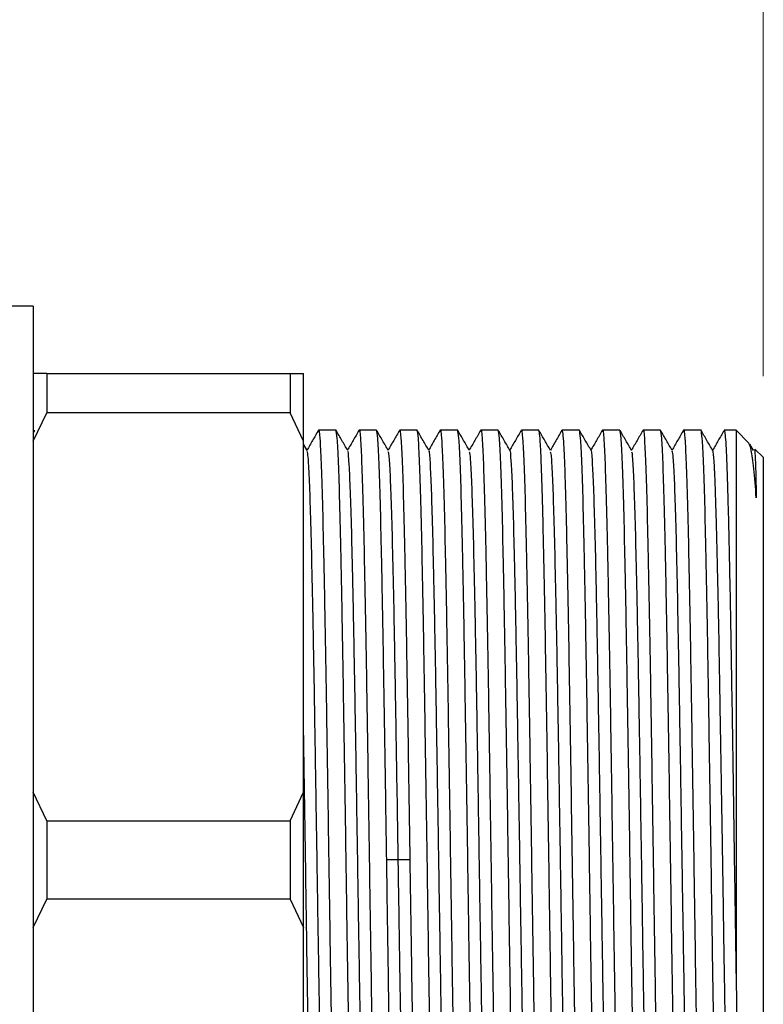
# Model space of a CAD drawing. Header units: millimetres. Extents: x 46 to 185, y 25 to 274.
# Tile 10 of 16: x 176 to 185, y 154 to 166. Entities that reach past the tile are written whole.
import ezdxf

# ---------------------------------------------------------------- set-up
doc = ezdxf.new("R2010")
doc.units = ezdxf.units.MM
doc.styles.add('SLDTEXTSTYLE0', font='TXT', dxfattribs={"width": 0.7})
doc.dimstyles.new('SLDDIMSTYLE0', dxfattribs={"dimtxt": 3.5, "dimasz": 3.556, "dimexe": 0, "dimexo": 0.0625, "dimgap": 0.875, "dimtad": 1, "dimdec": 0, "dimlfac": 3, "dimrnd": 1e-09, "dimzin": 12, "dimdsep": 46, "dimtxsty": 'SLDTEXTSTYLE0', "dimblk1": 'CLOSED', "dimblk2": 'CLOSED', "dimsah": 1, "dimcen": 0.09, "dimadec": 0, "dimazin": 3, "dimtfac": 1, "dimtdec": 0, "dimtofl": 0, "dimtmove": 0, "dimatfit": 3, "dimldrblk": 'CLOSED', "dimfxl": 0, "dimfrac": 2, "dimtolj": 1, "dimtzin": 12, "dimarcsym": 0})

# ---------------------------------------------------------------- blocks, each defined once
blk = doc.blocks.new('_Closed')
at = {"color": 0, "linetype": 'ByBlock', "lineweight": -2}
for p, q in [((-1, 0.166667), (0, 0)), ((-1, 0.166667), (-1, -0.166667)), ((0, 0), (-1, -0.166667)), ((0, 0), (-1, 0))]:
    blk.add_line(p, q, dxfattribs=at)
blk = doc.blocks.new('_D_1')
at = {"color": 7, "linetype": 'Continuous', "lineweight": 0}
for p, q in [((105.025, 139.995), (105.025, 178.464)), ((184.855, 161.462), (184.855, 178.464)), ((105.025, 177.464), (184.855, 177.464))]:
    blk.add_line(p, q, dxfattribs=at)
at = {"color": 7, "linetype": 'Continuous', "lineweight": 18, "xscale": 3.556, "yscale": 3.556, "rotation": 180.0000000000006}
blk.add_blockref('_Closed', (105.025, 177.464), dxfattribs=at)
at = {"color": 7, "linetype": 'Continuous', "lineweight": 18, "xscale": 3.556, "yscale": 3.556}
blk.add_blockref('_Closed', (184.855, 177.464), dxfattribs=at)
at = {"color": 7, "linetype": 'Continuous', "lineweight": 18, "insert": (140.642, 181.976), "char_height": 3.5, "attachment_point": 1, "style": 'SLDTEXTSTYLE0'}
blk.add_mtext('239', dxfattribs=at)

msp = doc.modelspace()

# ---------------------------------------------------------------- linework, layer by layer
at = {"color": 7, "linetype": 'Continuous', "lineweight": 25}
for p, q in [((175.855, 162.328), (175.522, 162.328)), ((175.855, 162.328), (175.855, 148.662)), ((176.022, 161.495), (175.855, 161.495)), ((176.022, 161.495), (176.022, 161.012)), ((176.022, 161.495), (179.022, 161.495)), ((179.022, 161.495), (179.022, 161.012)), ((179.022, 161.495), (179.189, 161.495)), ((175.855, 160.66), (176.022, 161.012)), ((179.022, 161.012), (176.022, 161.012)), ((179.189, 160.66), (179.022, 161.012)), ((175.871, 160.794), (175.855, 160.766)), ((175.871, 160.782), (175.873, 160.795)), ((179.588, 160.795), (179.373, 160.795)), ((180.088, 160.795), (179.873, 160.795)), ((180.588, 160.795), (180.373, 160.795)), ((181.088, 160.795), (180.873, 160.795)), ((181.588, 160.795), (181.373, 160.795)), ((182.088, 160.795), (181.873, 160.795)), ((182.588, 160.795), (182.373, 160.795)), ((183.088, 160.795), (182.873, 160.795)), ((183.588, 160.795), (183.373, 160.795)), ((184.088, 160.795), (183.873, 160.795)), ((184.522, 160.795), (184.373, 160.795)), ((184.679, 160.638), (184.522, 160.795)), ((184.522, 160.795), (184.522, 153.917)), ((179.189, 156.33), (179.189, 160.66)), ((179.232, 160.546), (179.189, 160.622)), ((184.733, 160.545), (184.688, 160.623)), ((184.855, 160.462), (184.753, 160.564)), ((184.855, 160.462), (184.855, 150.528)), ((176.022, 155.978), (175.855, 156.33)), ((179.022, 155.978), (179.189, 156.33)), ((176.022, 155.978), (179.022, 155.978)), ((176.022, 155.978), (176.022, 155.012)), ((179.022, 155.978), (179.022, 155.012)), ((180.355, 155.495), (180.213, 155.495)), ((180.498, 155.495), (180.355, 155.495)), ((175.855, 154.66), (176.022, 155.012)), ((179.022, 155.012), (176.022, 155.012)), ((179.022, 155.012), (179.189, 154.66)), ((179.189, 150.33), (179.189, 154.66))]:
    msp.add_line(p, q, dxfattribs=at)
for points in [[(179.189, 160.66), (179.189, 160.823), (179.189, 161.147), (179.189, 161.379), (179.189, 161.495)], [(179.713, 155.495), (179.708, 155.842), (179.697, 156.536), (179.681, 157.536), (179.666, 158.459), (179.65, 159.267), (179.635, 159.931), (179.619, 160.421), (179.603, 160.736), (179.593, 160.775), (179.588, 160.795)], [(180.213, 155.495), (180.208, 155.842), (180.197, 156.536), (180.181, 157.536), (180.166, 158.459), (180.15, 159.267), (180.135, 159.931), (180.119, 160.421), (180.103, 160.736), (180.093, 160.775), (180.088, 160.795)], [(180.713, 155.495), (180.708, 155.842), (180.697, 156.536), (180.681, 157.536), (180.666, 158.459), (180.65, 159.267), (180.635, 159.931), (180.619, 160.421), (180.603, 160.736), (180.593, 160.775), (180.588, 160.795)], [(181.213, 155.495), (181.208, 155.842), (181.197, 156.536), (181.181, 157.536), (181.166, 158.459), (181.15, 159.267), (181.135, 159.931), (181.119, 160.421), (181.103, 160.736), (181.093, 160.775), (181.088, 160.795)], [(181.713, 155.495), (181.708, 155.842), (181.697, 156.536), (181.681, 157.536), (181.666, 158.459), (181.65, 159.267), (181.635, 159.931), (181.619, 160.421), (181.603, 160.736), (181.593, 160.775), (181.588, 160.795)], [(182.213, 155.495), (182.209, 155.726), (182.202, 156.189), (182.192, 156.871), (182.181, 157.529), (182.171, 158.153), (182.161, 158.731), (182.15, 159.253), (182.14, 159.712), (182.129, 160.098), (182.119, 160.406), (182.109, 160.628), (182.098, 160.769), (182.091, 160.786), (182.088, 160.795)], [(182.713, 155.495), (182.708, 155.842), (182.697, 156.536), (182.681, 157.536), (182.666, 158.459), (182.65, 159.267), (182.635, 159.931), (182.619, 160.421), (182.603, 160.736), (182.593, 160.775), (182.588, 160.795)], [(183.213, 155.495), (183.208, 155.842), (183.197, 156.536), (183.181, 157.536), (183.166, 158.459), (183.15, 159.267), (183.135, 159.931), (183.119, 160.421), (183.103, 160.736), (183.093, 160.775), (183.088, 160.795)], [(183.713, 155.495), (183.708, 155.842), (183.697, 156.536), (183.681, 157.536), (183.666, 158.459), (183.65, 159.267), (183.635, 159.931), (183.619, 160.421), (183.603, 160.736), (183.593, 160.775), (183.588, 160.795)], [(184.213, 155.495), (184.208, 155.842), (184.197, 156.536), (184.181, 157.536), (184.166, 158.459), (184.15, 159.267), (184.135, 159.931), (184.119, 160.421), (184.103, 160.736), (184.093, 160.775), (184.088, 160.795)], [(179.189, 154.66), (179.189, 154.938), (179.189, 155.495), (179.189, 156.052), (179.189, 156.33)], [(179.498, 155.495), (179.503, 155.148), (179.514, 154.454), (179.529, 153.454), (179.545, 152.531), (179.56, 151.723), (179.576, 151.059), (179.592, 150.569), (179.607, 150.254), (179.618, 150.215), (179.623, 150.195)], [(179.998, 155.495), (180.003, 155.148), (180.014, 154.454), (180.029, 153.454), (180.045, 152.531), (180.06, 151.723), (180.076, 151.059), (180.092, 150.569), (180.107, 150.254), (180.118, 150.215), (180.123, 150.195)], [(180.498, 155.495), (180.503, 155.148), (180.514, 154.454), (180.529, 153.454), (180.545, 152.531), (180.56, 151.723), (180.576, 151.059), (180.592, 150.569), (180.607, 150.254), (180.618, 150.215), (180.623, 150.195)], [(180.998, 155.495), (181.003, 155.148), (181.014, 154.454), (181.029, 153.454), (181.045, 152.531), (181.06, 151.723), (181.076, 151.059), (181.092, 150.569), (181.107, 150.254), (181.118, 150.215), (181.123, 150.195)], [(181.498, 155.495), (181.503, 155.148), (181.514, 154.454), (181.529, 153.454), (181.545, 152.531), (181.56, 151.723), (181.576, 151.059), (181.592, 150.569), (181.607, 150.254), (181.618, 150.215), (181.623, 150.195)], [(181.998, 155.495), (182.003, 155.148), (182.014, 154.454), (182.029, 153.454), (182.045, 152.531), (182.06, 151.723), (182.076, 151.059), (182.092, 150.569), (182.107, 150.254), (182.118, 150.215), (182.123, 150.195)], [(182.498, 155.495), (182.503, 155.148), (182.514, 154.454), (182.529, 153.454), (182.545, 152.531), (182.56, 151.723), (182.576, 151.059), (182.592, 150.569), (182.607, 150.254), (182.618, 150.215), (182.623, 150.195)], [(182.998, 155.495), (183.003, 155.148), (183.014, 154.454), (183.029, 153.454), (183.045, 152.531), (183.06, 151.723), (183.076, 151.059), (183.092, 150.569), (183.107, 150.254), (183.118, 150.215), (183.123, 150.195)], [(183.498, 155.495), (183.503, 155.148), (183.514, 154.454), (183.529, 153.454), (183.545, 152.531), (183.56, 151.723), (183.576, 151.059), (183.592, 150.569), (183.607, 150.254), (183.618, 150.215), (183.623, 150.195)], [(183.998, 155.495), (184.001, 155.264), (184.008, 154.801), (184.019, 154.119), (184.029, 153.461), (184.04, 152.837), (184.05, 152.259), (184.06, 151.737), (184.071, 151.278), (184.081, 150.892), (184.092, 150.584), (184.102, 150.362), (184.113, 150.221), (184.119, 150.204), (184.123, 150.195)]]:
    msp.add_open_spline(points, degree=3, dxfattribs=at)
for points, knots in [([(179.371, 160.794), (179.347, 160.752), (179.3, 160.671), (179.253, 160.59), (179.23, 160.55)], [0, 0, 0, 0, 0.508123, 1, 1, 1, 1]), ([(179.371, 160.781), (179.372, 160.786), (179.377, 160.829), (179.389, 160.714), (179.404, 160.426), (179.42, 159.929), (179.435, 159.267), (179.451, 158.458), (179.467, 157.536), (179.482, 156.536), (179.493, 155.842), (179.498, 155.495)], [0, 0, 0, 0, 0.017059, 0.139927, 0.262794, 0.385662, 0.508529, 0.631397, 0.754265, 0.877132, 1, 1, 1, 1]), ([(179.733, 160.546), (179.709, 160.587), (179.661, 160.67), (179.613, 160.752), (179.589, 160.794)], [0, 0, 0, 0, 0.499997, 1, 1, 1, 1]), ([(179.871, 160.794), (179.848, 160.753), (179.8, 160.671), (179.753, 160.59), (179.73, 160.55)], [0, 0, 0, 0, 0.507408, 1, 1, 1, 1]), ([(179.871, 160.782), (179.872, 160.787), (179.877, 160.829), (179.889, 160.714), (179.904, 160.426), (179.92, 159.929), (179.935, 159.267), (179.951, 158.458), (179.967, 157.536), (179.982, 156.536), (179.993, 155.842), (179.998, 155.495)], [0, 0, 0, 0, 0.015951, 0.138957, 0.261963, 0.38497, 0.507976, 0.630982, 0.753988, 0.876994, 1, 1, 1, 1]), ([(180.232, 160.546), (180.209, 160.587), (180.161, 160.67), (180.113, 160.753), (180.089, 160.794)], [0, 0, 0, 0, 0.499997, 1, 1, 1, 1]), ([(180.371, 160.794), (180.347, 160.752), (180.3, 160.671), (180.253, 160.59), (180.23, 160.55)], [0, 0, 0, 0, 0.507944, 1, 1, 1, 1]), ([(180.371, 160.781), (180.372, 160.786), (180.377, 160.829), (180.389, 160.714), (180.404, 160.426), (180.42, 159.929), (180.435, 159.267), (180.451, 158.458), (180.467, 157.536), (180.482, 156.536), (180.493, 155.842), (180.498, 155.495)], [0, 0, 0, 0, 0.01676, 0.139665, 0.26257, 0.385475, 0.50838, 0.631285, 0.75419, 0.877095, 1, 1, 1, 1]), ([(180.733, 160.546), (180.709, 160.587), (180.661, 160.67), (180.613, 160.752), (180.589, 160.794)], [0, 0, 0, 0, 0.4999967, 1, 1, 1, 1]), ([(180.871, 160.794), (180.847, 160.753), (180.8, 160.671), (180.753, 160.59), (180.73, 160.55)], [0, 0, 0, 0, 0.507598, 1, 1, 1, 1]), ([(180.871, 160.782), (180.872, 160.786), (180.877, 160.829), (180.889, 160.714), (180.904, 160.426), (180.92, 159.929), (180.935, 159.267), (180.951, 158.458), (180.967, 157.536), (180.982, 156.536), (180.993, 155.842), (180.998, 155.495)], [0, 0, 0, 0, 0.016289, 0.139253, 0.262216, 0.38518, 0.508144, 0.631108, 0.754072, 0.877036, 1, 1, 1, 1]), ([(181.232, 160.546), (181.209, 160.587), (181.161, 160.67), (181.113, 160.753), (181.089, 160.794)], [0, 0, 0, 0, 0.499997, 1, 1, 1, 1]), ([(181.371, 160.794), (181.347, 160.752), (181.3, 160.671), (181.253, 160.59), (181.23, 160.55)], [0, 0, 0, 0, 0.507625, 1, 1, 1, 1]), ([(181.371, 160.782), (181.372, 160.787), (181.377, 160.829), (181.389, 160.714), (181.404, 160.426), (181.42, 159.929), (181.435, 159.267), (181.451, 158.458), (181.467, 157.536), (181.482, 156.536), (181.493, 155.842), (181.498, 155.495)], [0, 0, 0, 0, 0.016174, 0.139152, 0.26213, 0.385108, 0.508087, 0.631065, 0.754043, 0.877022, 1, 1, 1, 1]), ([(181.733, 160.546), (181.709, 160.587), (181.661, 160.67), (181.613, 160.753), (181.589, 160.794)], [0, 0, 0, 0, 0.499997, 1, 1, 1, 1]), ([(181.871, 160.794), (181.847, 160.753), (181.8, 160.671), (181.753, 160.59), (181.73, 160.55)], [0, 0, 0, 0, 0.507837, 1, 1, 1, 1]), ([(181.871, 160.781), (181.872, 160.786), (181.877, 160.829), (181.889, 160.714), (181.904, 160.426), (181.92, 159.929), (181.935, 159.267), (181.951, 158.458), (181.967, 157.536), (181.982, 156.536), (181.993, 155.842), (181.998, 155.495)], [0, 0, 0, 0, 0.016641, 0.139561, 0.26248, 0.3854, 0.50832, 0.63124, 0.75416, 0.87708, 1, 1, 1, 1]), ([(182.232, 160.546), (182.209, 160.587), (182.161, 160.67), (182.113, 160.752), (182.089, 160.794)], [0, 0, 0, 0, 0.499997, 1, 1, 1, 1]), ([(182.37, 160.791), (182.346, 160.749), (182.3, 160.669), (182.253, 160.588), (182.231, 160.549)], [0, 0, 0, 0, 0.513686, 1, 1, 1, 1]), ([(182.369, 160.78), (182.371, 160.786), (182.375, 160.811), (182.383, 160.761), (182.394, 160.63), (182.404, 160.405), (182.415, 160.098), (182.425, 159.712), (182.435, 159.253), (182.446, 158.731), (182.456, 158.153), (182.467, 157.529), (182.477, 156.871), (182.488, 156.189), (182.494, 155.726), (182.498, 155.495)], [0, 0, 0, 0, 0.027093, 0.108169, 0.189244, 0.27032, 0.351395, 0.432471, 0.513546, 0.594622, 0.675698, 0.756773, 0.837849, 0.918924, 1, 1, 1, 1]), ([(182.733, 160.546), (182.709, 160.587), (182.661, 160.67), (182.613, 160.753), (182.589, 160.794)], [0, 0, 0, 0, 0.499997, 1, 1, 1, 1]), ([(182.871, 160.794), (182.847, 160.752), (182.8, 160.671), (182.753, 160.59), (182.73, 160.55)], [0, 0, 0, 0, 0.508048, 1, 1, 1, 1]), ([(182.871, 160.781), (182.872, 160.786), (182.877, 160.829), (182.889, 160.714), (182.904, 160.426), (182.92, 159.929), (182.935, 159.267), (182.951, 158.458), (182.967, 157.536), (182.982, 156.536), (182.993, 155.842), (182.998, 155.495)], [0, 0, 0, 0, 0.016934, 0.139817, 0.2627, 0.385584, 0.508467, 0.63135, 0.754233, 0.877117, 1, 1, 1, 1]), ([(183.233, 160.546), (183.209, 160.587), (183.161, 160.67), (183.113, 160.752), (183.089, 160.794)], [0, 0, 0, 0, 0.499997, 1, 1, 1, 1]), ([(183.371, 160.794), (183.348, 160.753), (183.301, 160.671), (183.254, 160.59), (183.23, 160.55)], [0, 0, 0, 0, 0.507287, 1, 1, 1, 1]), ([(183.371, 160.782), (183.372, 160.787), (183.378, 160.829), (183.389, 160.714), (183.404, 160.427), (183.42, 159.929), (183.435, 159.267), (183.451, 158.458), (183.467, 157.536), (183.482, 156.536), (183.493, 155.842), (183.498, 155.495)], [0, 0, 0, 0, 0.015613, 0.138662, 0.26171, 0.384758, 0.507807, 0.630855, 0.753903, 0.876952, 1, 1, 1, 1]), ([(183.732, 160.546), (183.709, 160.587), (183.661, 160.67), (183.613, 160.753), (183.589, 160.794)], [0, 0, 0, 0, 0.4999968, 1, 1, 1, 1]), ([(183.871, 160.794), (183.847, 160.752), (183.8, 160.671), (183.753, 160.59), (183.73, 160.55)], [0, 0, 0, 0, 0.508152, 1, 1, 1, 1]), ([(183.871, 160.781), (183.872, 160.786), (183.877, 160.829), (183.889, 160.714), (183.904, 160.426), (183.92, 159.929), (183.935, 159.267), (183.951, 158.458), (183.967, 157.536), (183.982, 156.536), (183.993, 155.842), (183.998, 155.495)], [0, 0, 0, 0, 0.0170959, 0.1399589, 0.2628219, 0.385685, 0.508548, 0.631411, 0.754274, 0.877137, 1, 1, 1, 1]), ([(184.233, 160.544), (184.209, 160.586), (184.16, 160.669), (184.112, 160.753), (184.088, 160.795)], [0, 0, 0, 0, 0.499996, 1, 1, 1, 1]), ([(184.369, 160.789), (184.346, 160.749), (184.3, 160.669), (184.254, 160.589), (184.23, 160.548)], [0, 0, 0, 0, 0.4980841, 1, 1, 1, 1]), ([(184.373, 160.788), (184.374, 160.789), (184.378, 160.796), (184.385, 160.742), (184.394, 160.629), (184.402, 160.453), (184.411, 160.22), (184.419, 159.932), (184.428, 159.593), (184.436, 159.206), (184.445, 158.777), (184.454, 158.31), (184.462, 157.81), (184.471, 157.283), (184.479, 156.735), (184.488, 156.174), (184.496, 155.604), (184.505, 155.033), (184.513, 154.467), (184.519, 154.1), (184.522, 153.917)], [0, 0, 0, 0, 0.023252, 0.080707, 0.138163, 0.195619, 0.253075, 0.310531, 0.367986, 0.425442, 0.482898, 0.540354, 0.59781, 0.655265, 0.712721, 0.770177, 0.827633, 0.885088, 0.942544, 1, 1, 1, 1]), ([(184.769, 159.963), (184.759, 160.09), (184.738, 160.343), (184.708, 160.571), (184.687, 160.615), (184.678, 160.637)], [0, 0, 0, 0, 0.335497, 0.673031, 1, 1, 1, 1]), ([(179.478, 150.464), (179.475, 150.469), (179.467, 150.481), (179.454, 150.702), (179.439, 151.092), (179.424, 151.644), (179.409, 152.327), (179.394, 153.123), (179.379, 154), (179.364, 154.931), (179.349, 155.881), (179.334, 156.817), (179.32, 157.707), (179.305, 158.52), (179.29, 159.227), (179.275, 159.805), (179.26, 160.227), (179.246, 160.488), (179.237, 160.52), (179.232, 160.535)], [0, 0, 0, 0, 0.039832, 0.100421, 0.161011, 0.221601, 0.28219, 0.34278, 0.403368, 0.463959, 0.524547, 0.585138, 0.645725, 0.706317, 0.766904, 0.827496, 0.888082, 0.948675, 1, 1, 1, 1]), ([(179.978, 150.459), (179.977, 150.456), (179.971, 150.441), (179.96, 150.587), (179.945, 150.9), (179.93, 151.388), (179.915, 152.016), (179.9, 152.766), (179.886, 153.612), (179.871, 154.523), (179.856, 155.468), (179.841, 156.415), (179.826, 157.329), (179.811, 158.179), (179.796, 158.935), (179.781, 159.571), (179.766, 160.067), (179.751, 160.391), (179.74, 160.544), (179.734, 160.531), (179.733, 160.528)], [0, 0, 0, 0, 0.012894, 0.073578, 0.134255, 0.194939, 0.255617, 0.3163, 0.376979, 0.437662, 0.498341, 0.559023, 0.619703, 0.680384, 0.741065, 0.801745, 0.862427, 0.923106, 0.983789, 1, 1, 1, 1]), ([(180.355, 155.495), (180.352, 155.738), (180.344, 156.223), (180.331, 157.006), (180.318, 157.82), (180.303, 158.621), (180.288, 159.311), (180.273, 159.871), (180.258, 160.271), (180.244, 160.503), (180.236, 160.521), (180.232, 160.528)], [0, 0, 0, 0, 0.093253, 0.186505, 0.307649, 0.42881, 0.549959, 0.671117, 0.792266, 0.913424, 1, 1, 1, 1]), ([(180.978, 150.462), (180.977, 150.459), (180.97, 150.446), (180.959, 150.599), (180.944, 150.923), (180.929, 151.419), (180.915, 152.055), (180.9, 152.811), (180.885, 153.661), (180.87, 154.575), (180.855, 155.522), (180.84, 156.467), (180.825, 157.378), (180.81, 158.224), (180.795, 158.974), (180.78, 159.602), (180.766, 160.09), (180.751, 160.403), (180.74, 160.549), (180.734, 160.534), (180.733, 160.531)], [0, 0, 0, 0, 0.016211, 0.076894, 0.137573, 0.198255, 0.258935, 0.319616, 0.380297, 0.440977, 0.501659, 0.562338, 0.623021, 0.6837, 0.744383, 0.805061, 0.865745, 0.926422, 0.987106, 1, 1, 1, 1]), ([(181.478, 150.455), (181.474, 150.47), (181.465, 150.502), (181.451, 150.763), (181.436, 151.185), (181.421, 151.763), (181.406, 152.47), (181.391, 153.283), (181.376, 154.173), (181.361, 155.11), (181.346, 156.059), (181.332, 156.99), (181.317, 157.867), (181.302, 158.663), (181.287, 159.346), (181.272, 159.898), (181.257, 160.288), (181.244, 160.509), (181.236, 160.521), (181.232, 160.526)], [0, 0, 0, 0, 0.051325, 0.111918, 0.172504, 0.233096, 0.293683, 0.354275, 0.414862, 0.475453, 0.536041, 0.596632, 0.65722, 0.71781, 0.778399, 0.838989, 0.899579, 0.960168, 1, 1, 1, 1]), ([(181.978, 150.465), (181.976, 150.464), (181.969, 150.458), (181.957, 150.632), (181.942, 150.98), (181.927, 151.496), (181.913, 152.149), (181.898, 152.919), (181.883, 153.78), (181.868, 154.7), (181.853, 155.648), (181.838, 156.591), (181.823, 157.495), (181.808, 158.33), (181.793, 159.066), (181.778, 159.675), (181.764, 160.144), (181.749, 160.431), (181.738, 160.56), (181.733, 160.541), (181.733, 160.539)], [0, 0, 0, 0, 0.024312, 0.084981, 0.145653, 0.206321, 0.266993, 0.327661, 0.388334, 0.449001, 0.509674, 0.570341, 0.631014, 0.691681, 0.752354, 0.813021, 0.873694, 0.934361, 0.995034, 1, 1, 1, 1]), ([(182.478, 150.452), (182.474, 150.47), (182.464, 150.508), (182.45, 150.782), (182.435, 151.214), (182.42, 151.799), (182.405, 152.513), (182.39, 153.331), (182.375, 154.225), (182.361, 155.163), (182.346, 156.112), (182.331, 157.04), (182.316, 157.914), (182.301, 158.704), (182.286, 159.381), (182.271, 159.924), (182.256, 160.305), (182.243, 160.514), (182.235, 160.522), (182.232, 160.525)], [0, 0, 0, 0, 0.054612, 0.115225, 0.175834, 0.236446, 0.297055, 0.357667, 0.418277, 0.478888, 0.539499, 0.600109, 0.660721, 0.72133, 0.781942, 0.842551, 0.903163, 0.963772, 1, 1, 1, 1]), ([(182.978, 150.466), (182.976, 150.465), (182.969, 150.463), (182.956, 150.647), (182.941, 151.005), (182.927, 151.529), (182.912, 152.189), (182.897, 152.965), (182.882, 153.83), (182.867, 154.753), (182.852, 155.701), (182.837, 156.643), (182.822, 157.544), (182.807, 158.374), (182.793, 159.103), (182.778, 159.705), (182.763, 160.166), (182.748, 160.442), (182.738, 160.565), (182.733, 160.544), (182.733, 160.544)], [0, 0, 0, 0, 0.027866, 0.088512, 0.149164, 0.209809, 0.270461, 0.331107, 0.391759, 0.452405, 0.513056, 0.573702, 0.634354, 0.695, 0.755651, 0.816299, 0.876949, 0.937597, 0.998246, 1, 1, 1, 1]), ([(183.478, 150.446), (183.478, 150.446), (183.473, 150.425), (183.463, 150.548), (183.448, 150.824), (183.433, 151.285), (183.418, 151.887), (183.403, 152.616), (183.388, 153.446), (183.373, 154.347), (183.359, 155.289), (183.344, 156.237), (183.329, 157.16), (183.314, 158.025), (183.299, 158.801), (183.284, 159.461), (183.269, 159.985), (183.254, 160.343), (183.242, 160.527), (183.235, 160.525), (183.233, 160.524)], [0, 0, 0, 0, 0.0017539, 0.0624031, 0.1230514, 0.1837014, 0.2443488, 0.3049995, 0.3656463, 0.4262976, 0.4869438, 0.5475955, 0.6082412, 0.6688932, 0.7295388, 0.7901909, 0.8508364, 0.9114884, 0.9721341, 1, 1, 1, 1]), ([(183.978, 150.465), (183.975, 150.468), (183.967, 150.476), (183.954, 150.685), (183.94, 151.066), (183.925, 151.609), (183.91, 152.286), (183.895, 153.076), (183.88, 153.95), (183.865, 154.878), (183.85, 155.827), (183.835, 156.765), (183.82, 157.659), (183.805, 158.477), (183.791, 159.191), (183.776, 159.776), (183.761, 160.208), (183.746, 160.482), (183.737, 160.52), (183.732, 160.538)], [0, 0, 0, 0, 0.036228, 0.096837, 0.157449, 0.218058, 0.27867, 0.339279, 0.399891, 0.460501, 0.521112, 0.581723, 0.642333, 0.702945, 0.763554, 0.824166, 0.884775, 0.945388, 1, 1, 1, 1]), ([(184.478, 150.449), (184.476, 150.45), (184.473, 150.453), (184.468, 150.491), (184.463, 150.546), (184.46, 150.601), (184.457, 150.648), (184.455, 150.684), (184.453, 150.743), (184.448, 150.843), (184.441, 151.036), (184.432, 151.299), (184.424, 151.598), (184.419, 151.855), (184.414, 152.084), (184.41, 152.305), (184.405, 152.537), (184.4, 152.784), (184.394, 153.099), (184.388, 153.465), (184.381, 153.849), (184.376, 154.165), (184.371, 154.447), (184.367, 154.722), (184.363, 155.015), (184.358, 155.311), (184.354, 155.609), (184.348, 155.967), (184.341, 156.359), (184.335, 156.756), (184.329, 157.078), (184.325, 157.318), (184.322, 157.513), (184.319, 157.7), (184.316, 157.87), (184.313, 158.033), (184.311, 158.177), (184.308, 158.334), (184.305, 158.484), (184.302, 158.651), (184.298, 158.827), (184.294, 159.006), (184.29, 159.161), (184.286, 159.327), (184.282, 159.486), (184.279, 159.601), (184.278, 159.658), (184.277, 159.698), (184.274, 159.774), (184.271, 159.89), (184.267, 160.008), (184.264, 160.11), (184.261, 160.187), (184.258, 160.248), (184.254, 160.332), (184.248, 160.429), (184.24, 160.509), (184.235, 160.544), (184.232, 160.544), (184.232, 160.544)], [0, 0, 0, 0, 0.014271, 0.03899, 0.059451, 0.075274, 0.084527, 0.092445, 0.099026, 0.120222, 0.146521, 0.186186, 0.217849, 0.241485, 0.259836, 0.279051, 0.297516, 0.316031, 0.336482, 0.36795, 0.394278, 0.415451, 0.431463, 0.450055, 0.46919, 0.48817, 0.507024, 0.52646, 0.557036, 0.583066, 0.604536, 0.621441, 0.632247, 0.645192, 0.660804, 0.668943, 0.681151, 0.693136, 0.704901, 0.716446, 0.733511, 0.749097, 0.7632, 0.775821, 0.796603, 0.811441, 0.81303, 0.815862, 0.825254, 0.839616, 0.858941, 0.873139, 0.885788, 0.896889, 0.906444, 0.935671, 0.966056, 0.995631, 1, 1, 1, 1]), ([(184.745, 160.555), (184.746, 160.558), (184.749, 160.571), (184.756, 160.454), (184.763, 160.249), (184.767, 160.059), (184.769, 159.963)], [0, 0, 0, 0, 0.133535, 0.477315, 0.736562, 1, 1, 1, 1]), ([(179.213, 155.495), (179.208, 155.844), (179.2, 156.381), (179.191, 156.888), (179.189, 157.066)], [0, 0, 0, 0, 0.64939, 1, 1, 1, 1]), ([(179.34, 150.208), (179.339, 150.203), (179.333, 150.161), (179.322, 150.276), (179.306, 150.564), (179.291, 151.061), (179.275, 151.723), (179.26, 152.532), (179.244, 153.454), (179.228, 154.454), (179.218, 155.148), (179.213, 155.495)], [0, 0, 0, 0, 0.0161736, 0.1391519, 0.2621302, 0.3851085, 0.5080868, 0.6310651, 0.7540434, 0.8770217, 1, 1, 1, 1]), ([(179.84, 150.209), (179.839, 150.204), (179.833, 150.161), (179.822, 150.276), (179.806, 150.564), (179.791, 151.061), (179.775, 151.723), (179.76, 152.532), (179.744, 153.454), (179.728, 154.454), (179.718, 155.148), (179.713, 155.495)], [0, 0, 0, 0, 0.016289, 0.139253, 0.262216, 0.38518, 0.508144, 0.631108, 0.754072, 0.877036, 1, 1, 1, 1]), ([(180.34, 150.209), (180.339, 150.204), (180.333, 150.161), (180.322, 150.276), (180.306, 150.564), (180.291, 151.061), (180.275, 151.723), (180.26, 152.532), (180.244, 153.454), (180.228, 154.454), (180.218, 155.148), (180.213, 155.495)], [0, 0, 0, 0, 0.01676, 0.139665, 0.26257, 0.385475, 0.50838, 0.631285, 0.75419, 0.877095, 1, 1, 1, 1]), ([(180.478, 150.462), (180.475, 150.469), (180.466, 150.487), (180.453, 150.719), (180.438, 151.119), (180.423, 151.679), (180.408, 152.369), (180.393, 153.17), (180.379, 153.984), (180.367, 154.767), (180.359, 155.252), (180.355, 155.495)], [0, 0, 0, 0, 0.086576, 0.207734, 0.328883, 0.450041, 0.57119, 0.692351, 0.813495, 0.906747, 1, 1, 1, 1]), ([(180.84, 150.208), (180.839, 150.203), (180.833, 150.161), (180.822, 150.276), (180.806, 150.564), (180.791, 151.061), (180.775, 151.723), (180.76, 152.532), (180.744, 153.454), (180.728, 154.454), (180.718, 155.148), (180.713, 155.495)], [0, 0, 0, 0, 0.015951, 0.138957, 0.261963, 0.38497, 0.507976, 0.630982, 0.753988, 0.876994, 1, 1, 1, 1]), ([(181.34, 150.209), (181.339, 150.204), (181.333, 150.161), (181.322, 150.276), (181.306, 150.564), (181.291, 151.061), (181.275, 151.723), (181.26, 152.532), (181.244, 153.454), (181.228, 154.454), (181.218, 155.148), (181.213, 155.495)], [0, 0, 0, 0, 0.017059, 0.139927, 0.262794, 0.385662, 0.508529, 0.631397, 0.754265, 0.877132, 1, 1, 1, 1]), ([(181.84, 150.208), (181.839, 150.203), (181.833, 150.161), (181.822, 150.276), (181.806, 150.564), (181.791, 151.061), (181.775, 151.723), (181.76, 152.532), (181.744, 153.454), (181.728, 154.454), (181.718, 155.148), (181.713, 155.495)], [0, 0, 0, 0, 0.015702, 0.13874, 0.261777, 0.384814, 0.507851, 0.630888, 0.753926, 0.876963, 1, 1, 1, 1]), ([(182.34, 150.209), (182.339, 150.204), (182.333, 150.161), (182.322, 150.276), (182.306, 150.564), (182.291, 151.061), (182.275, 151.723), (182.26, 152.532), (182.244, 153.454), (182.228, 154.454), (182.218, 155.148), (182.213, 155.495)], [0, 0, 0, 0, 0.017096, 0.139959, 0.262822, 0.385685, 0.508548, 0.631411, 0.754274, 0.877137, 1, 1, 1, 1]), ([(182.84, 150.208), (182.839, 150.203), (182.833, 150.161), (182.822, 150.276), (182.806, 150.564), (182.791, 151.061), (182.775, 151.723), (182.76, 152.532), (182.744, 153.454), (182.728, 154.454), (182.718, 155.148), (182.713, 155.495)], [0, 0, 0, 0, 0.015613, 0.138662, 0.26171, 0.384758, 0.507807, 0.630855, 0.753903, 0.876952, 1, 1, 1, 1]), ([(183.34, 150.209), (183.339, 150.204), (183.333, 150.161), (183.322, 150.276), (183.306, 150.564), (183.291, 151.061), (183.275, 151.723), (183.26, 152.532), (183.244, 153.454), (183.228, 154.454), (183.218, 155.148), (183.213, 155.495)], [0, 0, 0, 0, 0.016934, 0.139817, 0.2627, 0.385584, 0.508467, 0.63135, 0.754233, 0.877117, 1, 1, 1, 1]), ([(183.841, 150.21), (183.84, 150.204), (183.835, 150.179), (183.827, 150.229), (183.817, 150.36), (183.806, 150.585), (183.796, 150.892), (183.786, 151.278), (183.775, 151.737), (183.765, 152.259), (183.754, 152.837), (183.744, 153.461), (183.734, 154.119), (183.723, 154.801), (183.716, 155.264), (183.713, 155.495)], [0, 0, 0, 0, 0.027093, 0.108169, 0.189244, 0.27032, 0.351395, 0.432471, 0.513546, 0.594622, 0.675698, 0.756773, 0.837849, 0.918924, 1, 1, 1, 1]), ([(184.34, 150.209), (184.339, 150.204), (184.333, 150.161), (184.322, 150.276), (184.306, 150.564), (184.291, 151.061), (184.275, 151.723), (184.26, 152.532), (184.244, 153.454), (184.228, 154.454), (184.218, 155.148), (184.213, 155.495)], [0, 0, 0, 0, 0.016547, 0.139478, 0.26241, 0.385342, 0.508273, 0.631205, 0.754137, 0.877068, 1, 1, 1, 1]), ([(184.523, 153.917), (184.525, 153.726), (184.529, 153.261), (184.536, 152.566), (184.545, 151.875), (184.554, 151.282), (184.562, 150.811), (184.57, 150.474), (184.579, 150.282), (184.584, 150.273), (184.587, 150.269)], [0, 0, 0, 0, 0.091024, 0.222009, 0.356795, 0.487816, 0.622592, 0.754214, 0.889748, 1, 1, 1, 1])]:
    msp.add_open_spline(points, degree=3, knots=knots, dxfattribs=at)

# ---------------------------------------------------------------- dimensions: what is measured, and where the dimension line sits
at = {"color": 7, "linetype": 'Continuous', "lineweight": 18}
dim = msp.add_linear_dim(base=(184.855, 177.464), p1=(105.025, 138.995), p2=(184.855, 160.462), angle=0, dimstyle='SLDDIMSTYLE0', dxfattribs=at)
dim.commit()
dim.dimension.update_dxf_attribs({"geometry": '_D_1', "text_midpoint": (143.924, 177.464), "dimtype": 160})

doc.saveas('drawing.dxf')
